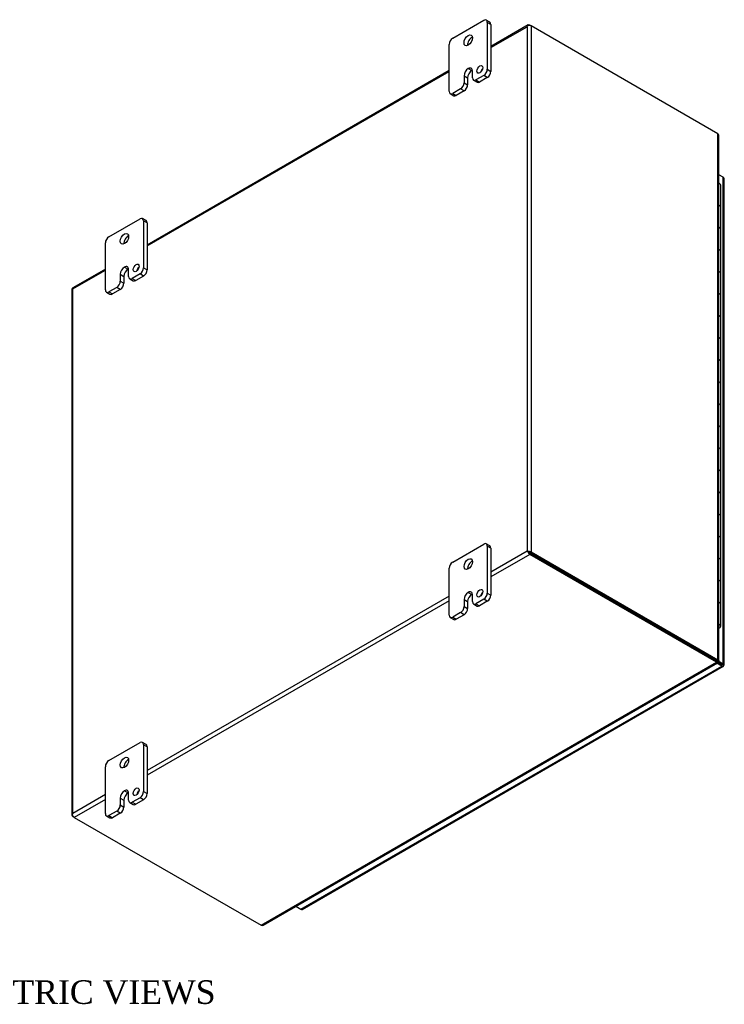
# Model space of a CAD drawing. Header units: inches. Extents: x 7 to 148, y 4 to 99.
# Tile 8 of 8: x 127 to 148, y 70 to 99. Entities that reach past the tile are written whole.
import ezdxf
from ezdxf.enums import TextEntityAlignment as Align

# ---------------------------------------------------------------- set-up
doc = ezdxf.new("R2010")
doc.units = ezdxf.units.IN
doc.header["$MEASUREMENT"] = 0
for name, color, linetype in [('COM70019', 7, 'CONTINUOUS'), ('COM71780-11', 7, 'CONTINUOUS'), ('DEFAULT', 7, 'CONTINUOUS'), ('FET07710', 7, 'CONTINUOUS'), ('HNG10620-20B', 7, 'CONTINUOUS'), ('HNG10620-20C', 7, 'CONTINUOUS'), ('HNG10620-20P', 7, 'CONTINUOUS')]:
    doc.layers.add(name, color=color, linetype=linetype)
doc.styles.add('SEACAD_TIMES_NEW_ROMAN', font='times.ttf')

msp = doc.modelspace()

# ---------------------------------------------------------------- linework, layer by layer
at = {"layer": 'COM70019', "color": 7}
for p, q in [((142.514, 98.926), (141.406, 98.286)), ((141.406, 98.256), (142.476, 98.874)), ((142.476, 98.874), (142.476, 83.339)), ((142.5, 98.908), (142.5, 98.908)), ((142.557, 98.921), (142.598, 98.898)), ((148.133, 95.702), (142.598, 98.898)), ((142.598, 98.898), (142.598, 83.315)), ((140.169, 97.571), (131.223, 92.407)), ((131.223, 92.378), (140.169, 97.542)), ((148.133, 80.12), (148.133, 95.702)), ((148.158, 80.105), (148.158, 95.647)), ((129.986, 91.693), (129.019, 91.134)), ((129.022, 91.107), (129.986, 91.663)), ((128.996, 91.095), (128.996, 75.512)), ((129.022, 75.571), (129.022, 91.107)), ((142.476, 83.339), (141.406, 82.721)), ((142.557, 83.245), (141.406, 82.58)), ((142.517, 83.315), (142.476, 83.339)), ((142.5, 83.325), (142.557, 83.292)), ((142.5, 83.325), (142.557, 83.292)), ((142.557, 83.292), (148.092, 80.096)), ((148.092, 80.096), (142.557, 83.292)), ((148.092, 80.049), (142.557, 83.245)), ((142.598, 83.315), (148.133, 80.12)), ((140.169, 82.007), (131.223, 76.842)), ((140.169, 81.865), (131.223, 76.701)), ((134.597, 72.258), (148.092, 80.049)), ((134.658, 72.264), (148.118, 80.035)), ((148.078, 80.088), (148.118, 80.064)), ((148.109, 80.075), (148.09, 80.086)), ((148.109, 80.075), (148.09, 80.086)), ((148.092, 80.096), (148.133, 80.12)), ((148.092, 80.096), (148.092, 80.049)), ((148.119, 80.092), (148.1, 80.104)), ((148.119, 80.092), (148.1, 80.104)), ((148.101, 80.108), (148.133, 80.09)), ((148.118, 80.064), (148.109, 80.075)), ((148.133, 80.09), (148.119, 80.092)), ((129.986, 76.128), (129.022, 75.571)), ((129.986, 75.987), (129.063, 75.453)), ((129.005, 75.534), (129.005, 75.534)), ((129.063, 75.453), (129.022, 75.477)), ((129.063, 75.453), (134.597, 72.258))]:
    msp.add_line(p, q, dxfattribs=at)
for centre, start, end in [((148.084, 95.647), 0, 48.6182), ((134.621, 72.328), 251.3818, 300)]:
    msp.add_arc(centre, 0.0739, start, end, dxfattribs=at)
for centre, major_axis, ratio, start_param, end_param in [((142.537, 98.839), (0.061, 0.106), 0.577982, 1.230411, 1.570248), ((142.537, 98.839), (0.061, 0.106), 0.577982, 1.231508, 1.571345), ((142.557, 98.851), (0.0432, -0.0748), 0.57735, 2.356194, 3.587154), ((142.537, 98.863), (0.0864, 0), 0.57735, 0.785398, 2.016358), ((129.083, 91.095), (0.0864, 0), 0.57735, 2.696031, 3.141593), ((129.063, 91.06), (0.0432, -0.0748), 0.57735, 3.141593, 3.587154), ((129.083, 91.071), (-0.0863, 0.0499), 0.000948, 0.445015, 0.784852), ((129.083, 91.071), (-0.0864, 0.0498), 0.000948, -0.784852, -0.445015), ((142.537, 83.304), (-0.0864, 0.0498), 0.000948, -1.124689, -0.784852), ((142.537, 83.304), (-0.0863, 0.0499), 0.000948, 0.784852, 1.124689), ((142.537, 83.28), (0.0864, 0), 0.57735, 0.785398, 2.016358), ((142.557, 83.315), (0.0432, -0.0748), 0.57735, 4.266828, 5.497787), ((142.537, 83.304), (0.0288, -0.0166), 0.000948, 0.785944, 2.356741), ((142.537, 83.304), (0.0288, -0.0166), 0.000948, 3.926445, 5.497241), ((129.083, 75.512), (0.0864, 0), 0.57735, 2.696031, 3.926991), ((129.083, 75.536), (-0.061, -0.106), 0.577982, 4.712938, 5.052774), ((129.083, 75.536), (-0.061, -0.106), 0.577982, 4.71184, 5.051677), ((129.063, 75.524), (0.0432, -0.0748), 0.57735, 4.266828, 5.497787)]:
    msp.add_ellipse(centre, major_axis=major_axis, ratio=ratio, start_param=start_param, end_param=end_param, dxfattribs=at)
for points, knots in [([(148.092, 80.096), (148.092, 80.09), (148.091, 80.086), (148.087, 80.084), (148.083, 80.085), (148.078, 80.088)], [0, 0, 0, 0, 0.5, 0.5, 1, 1, 1, 1]), ([(148.092, 80.096), (148.095, 80.098), (148.097, 80.1), (148.1, 80.102), (148.101, 80.104), (148.101, 80.106), (148.1, 80.107), (148.097, 80.11), (148.095, 80.111), (148.092, 80.113)], [0, 0, 0, 0, 0.25, 0.25, 0.5, 0.5, 0.75, 0.75, 1, 1, 1, 1]), ([(148.092, 80.049), (148.097, 80.043), (148.102, 80.038), (148.111, 80.034), (148.115, 80.033), (148.121, 80.036), (148.122, 80.04), (148.123, 80.05), (148.121, 80.057), (148.118, 80.064)], [0, 0, 0, 0, 0.25, 0.25, 0.5, 0.5, 0.75, 0.75, 1, 1, 1, 1]), ([(148.133, 80.12), (148.141, 80.119), (148.147, 80.116), (148.156, 80.111), (148.158, 80.108), (148.158, 80.102), (148.156, 80.098), (148.147, 80.093), (148.141, 80.091), (148.133, 80.09)], [0, 0, 0, 0, 0.25, 0.25, 0.5, 0.5, 0.75, 0.75, 1, 1, 1, 1])]:
    msp.add_open_spline(points, degree=3, knots=knots, dxfattribs=at)
at = {"layer": 'COM71780-11', "color": 7}
for p, q in [((148.287, 94.415), (148.158, 94.49)), ((148.287, 80.005), (148.287, 94.415)), ((148.313, 79.97), (148.313, 94.38)), ((147.858, 80.232), (147.858, 80.231)), ((147.88, 80.219), (147.88, 80.219)), ((135.777, 72.735), (148.247, 79.934)), ((135.82, 72.731), (148.29, 79.93)), ((148.247, 79.934), (148.095, 80.022)), ((148.12, 80.054), (148.247, 79.981)), ((148.247, 79.981), (148.12, 80.054)), ((148.138, 80.091), (148.287, 80.005)), ((148.247, 79.981), (148.247, 79.981)), ((148.247, 79.981), (148.247, 79.981)), ((148.247, 79.981), (148.287, 79.958)), ((148.304, 79.948), (148.247, 79.981)), ((148.304, 79.948), (148.247, 79.981)), ((135.625, 72.822), (135.777, 72.735))]:
    msp.add_line(p, q, dxfattribs=at)
for centre, major_axis, ratio, start_param, end_param in [((148.226, 94.38), (-0.0864, 0), 0.57735, 3.141593, 3.926991), ((148.226, 79.993), (-0.0288, 0.0166), 0.000948, 2.356741, 3.927537), ((148.226, 79.993), (-0.0288, 0.0166), 0.000948, 2.355648, 3.926445), ((148.247, 80.005), (-0.0432, 0.0748), 0.57735, 2.356194, 3.587154), ((148.226, 79.97), (-0.0864, 0), 0.57735, 2.696031, 3.926991), ((148.226, 79.993), (0.0864, -0.0498), 0.000948, -0.784852, -0.445015), ((148.226, 79.993), (0.0863, -0.0499), 0.000948, 0.445015, 0.784852), ((135.777, 72.805), (-0.0432, 0.0748), 0.57735, 2.356194, 3.141593)]:
    msp.add_ellipse(centre, major_axis=major_axis, ratio=ratio, start_param=start_param, end_param=end_param, dxfattribs=at)
at = {"layer": 'FET07710', "color": 7}
for p, q in [((140.275, 98.531), (141.194, 99.062)), ((141.375, 99.008), (141.269, 99.069)), ((141.3, 99), (141.3, 97.612)), ((141.406, 98.939), (141.3, 99)), ((141.406, 98.939), (141.406, 97.551)), ((140.169, 96.959), (140.169, 98.347)), ((140.611, 97.419), (140.611, 97.215)), ((140.611, 97.419), (140.717, 97.358)), ((140.735, 97.633), (140.734, 97.632)), ((140.734, 97.632), (140.84, 97.571)), ((140.735, 97.633), (140.84, 97.571)), ((140.84, 97.571), (140.84, 97.571)), ((140.858, 97.357), (140.858, 97.561)), ((141.194, 97.429), (140.964, 97.296)), ((141.3, 97.368), (141.194, 97.429)), ((141.3, 97.612), (141.406, 97.551)), ((140.611, 97.215), (140.717, 97.154)), ((140.717, 97.358), (140.717, 97.154)), ((140.889, 97.289), (140.995, 97.227)), ((140.964, 97.296), (141.07, 97.235)), ((141.3, 97.368), (141.07, 97.235)), ((140.2, 96.891), (140.305, 96.83)), ((140.505, 97.031), (140.275, 96.898)), ((140.275, 96.898), (140.38, 96.837)), ((140.611, 96.97), (140.38, 96.837)), ((140.611, 96.97), (140.505, 97.031)), ((130.092, 92.652), (131.012, 93.183)), ((131.192, 93.129), (131.087, 93.19)), ((131.118, 93.122), (131.118, 91.734)), ((131.223, 93.061), (131.118, 93.122)), ((131.223, 93.061), (131.223, 91.673)), ((129.986, 91.08), (129.986, 92.469)), ((130.552, 91.754), (130.552, 91.754)), ((130.552, 91.754), (130.658, 91.693)), ((130.552, 91.754), (130.658, 91.693)), ((130.658, 91.693), (130.658, 91.693)), ((130.676, 91.478), (130.676, 91.683)), ((131.118, 91.734), (131.223, 91.673)), ((130.429, 91.54), (130.429, 91.336)), ((130.429, 91.54), (130.534, 91.479)), ((130.429, 91.336), (130.534, 91.275)), ((130.534, 91.479), (130.534, 91.275)), ((130.707, 91.41), (130.812, 91.349)), ((131.012, 91.55), (130.782, 91.417)), ((130.782, 91.417), (130.887, 91.356)), ((131.117, 91.489), (130.887, 91.356)), ((131.117, 91.489), (131.012, 91.55)), ((130.017, 91.012), (130.123, 90.951)), ((130.323, 91.152), (130.092, 91.019)), ((130.092, 91.019), (130.198, 90.958)), ((130.428, 91.091), (130.198, 90.958)), ((130.428, 91.091), (130.323, 91.152)), ((140.275, 83.018), (141.194, 83.548)), ((141.375, 83.495), (141.269, 83.556)), ((141.3, 83.487), (141.3, 82.099)), ((141.406, 83.426), (141.3, 83.487)), ((141.406, 83.426), (141.406, 82.038)), ((140.169, 81.446), (140.169, 82.834)), ((140.735, 82.119), (140.734, 82.119)), ((140.734, 82.119), (140.84, 82.058)), ((140.735, 82.119), (140.84, 82.058)), ((140.84, 82.058), (140.84, 82.058)), ((140.858, 81.844), (140.858, 82.048)), ((141.3, 82.099), (141.406, 82.038)), ((140.611, 81.905), (140.611, 81.701)), ((140.611, 81.905), (140.717, 81.844)), ((140.611, 81.701), (140.717, 81.64)), ((140.717, 81.844), (140.717, 81.64)), ((140.889, 81.775), (140.995, 81.714)), ((141.194, 81.915), (140.964, 81.783)), ((140.964, 81.783), (141.07, 81.721)), ((141.3, 81.854), (141.07, 81.721)), ((141.3, 81.854), (141.194, 81.915)), ((140.2, 81.377), (140.305, 81.316)), ((140.505, 81.518), (140.275, 81.385)), ((140.275, 81.385), (140.38, 81.324)), ((140.611, 81.456), (140.38, 81.324)), ((140.611, 81.456), (140.505, 81.518)), ((130.092, 77.139), (131.012, 77.67)), ((131.192, 77.616), (131.087, 77.677)), ((131.118, 77.608), (131.118, 76.22)), ((131.223, 77.547), (131.118, 77.608)), ((131.223, 77.547), (131.223, 76.159)), ((129.986, 75.567), (129.986, 76.955)), ((130.552, 76.24), (130.552, 76.24)), ((130.552, 76.24), (130.658, 76.179)), ((130.552, 76.24), (130.658, 76.179)), ((130.658, 76.179), (130.658, 76.179)), ((130.676, 75.965), (130.676, 76.169)), ((131.118, 76.22), (131.223, 76.159)), ((130.429, 76.027), (130.429, 75.822)), ((130.429, 76.027), (130.534, 75.965)), ((130.534, 75.965), (130.534, 75.761)), ((130.707, 75.896), (130.812, 75.835)), ((131.012, 76.037), (130.782, 75.904)), ((130.782, 75.904), (130.887, 75.843)), ((131.117, 75.975), (130.887, 75.843)), ((131.117, 75.975), (131.012, 76.037)), ((130.323, 75.639), (130.092, 75.506)), ((130.428, 75.578), (130.198, 75.445)), ((130.428, 75.578), (130.323, 75.639)), ((130.429, 75.822), (130.534, 75.761)), ((130.017, 75.498), (130.123, 75.437)), ((130.092, 75.506), (130.198, 75.445))]:
    msp.add_line(p, q, dxfattribs=at)
for centre, major_axis, start_param, end_param in [((141.194, 98.939), (-0.075, -0.13), 2.356194, 3.926991), ((141.3, 98.878), (-0.075, -0.13), 2.356194, 3.141593), ((140.275, 98.409), (0.075, 0.13), 0.785398, 2.356194), ((140.84, 98.409), (0.088, 0.152), 0.649107, 2.492486), ((140.734, 97.49), (0.087, 0.151), 0.785398, 2.356194), ((140.84, 97.429), (0.087, 0.151), 0.785398, 2.356194), ((140.735, 97.49), (-0.087, -0.151), 2.356194, 3.926991), ((140.84, 97.429), (-0.087, -0.151), 3.793313, 3.926991), ((141.185, 97.546), (0.062, 0.108), 1.008936, 2.132657), ((141.194, 97.551), (-0.075, -0.13), 0.785398, 2.356194), ((141.3, 97.49), (0.075, 0.13), 3.926991, 5.497787), ((140.505, 97.153), (-0.075, -0.13), 0.785398, 2.356194), ((140.611, 97.092), (0.075, 0.13), 3.926991, 5.497787), ((140.964, 97.418), (0.075, 0.13), 2.356194, 3.926991), ((141.07, 97.357), (0.075, 0.13), 3.141593, 3.926991), ((140.275, 97.02), (0.075, 0.13), 2.356194, 3.926991), ((140.38, 96.959), (0.075, 0.13), 3.141593, 3.926991), ((131.012, 93.06), (-0.075, -0.13), 2.356194, 3.926991), ((131.117, 92.999), (-0.075, -0.13), 2.356194, 3.141593), ((130.092, 92.53), (0.075, 0.13), 0.785398, 2.356194), ((130.658, 92.53), (0.088, 0.152), 0.649107, 2.492486), ((130.552, 91.611), (0.087, 0.151), 0.785398, 2.356194), ((130.658, 91.55), (0.087, 0.151), 0.785398, 2.356194), ((130.552, 91.611), (-0.087, -0.151), 2.356194, 3.926991), ((130.658, 91.55), (-0.087, -0.151), 3.793313, 3.926991), ((131.002, 91.667), (0.062, 0.108), 1.008936, 2.132657), ((131.012, 91.672), (-0.075, -0.13), 0.785398, 2.356194), ((131.117, 91.611), (0.075, 0.13), 3.926991, 5.497787), ((130.323, 91.275), (-0.075, -0.13), 0.785398, 2.356194), ((130.782, 91.54), (0.075, 0.13), 2.356194, 3.926991), ((130.887, 91.479), (0.075, 0.13), 3.141593, 3.926991), ((130.092, 91.142), (0.075, 0.13), 2.356194, 3.926991), ((130.428, 91.214), (0.075, 0.13), 3.926991, 5.497787), ((130.198, 91.081), (0.075, 0.13), 3.141593, 3.926991), ((141.194, 83.426), (-0.075, -0.13), 2.356194, 3.926991), ((141.3, 83.365), (-0.075, -0.13), 2.356194, 3.141593), ((140.275, 82.895), (0.075, 0.13), 0.785398, 2.356194), ((140.84, 82.895), (0.087, 0.152), 0.649107, 2.492486), ((140.734, 81.977), (0.087, 0.151), 0.785398, 2.356194), ((140.84, 81.915), (0.087, 0.151), 0.785398, 2.356194), ((140.735, 81.977), (-0.087, -0.151), 2.356194, 3.926991), ((140.84, 81.916), (-0.087, -0.151), 3.793313, 3.926991), ((141.185, 82.033), (0.063, 0.108), 1.008936, 2.132657), ((141.194, 82.038), (-0.075, -0.13), 0.785398, 2.356194), ((141.3, 81.977), (0.075, 0.13), 3.926991, 5.497787), ((140.505, 81.64), (-0.075, -0.13), 0.785398, 2.356194), ((140.964, 81.905), (0.075, 0.13), 2.356194, 3.926991), ((141.07, 81.844), (0.075, 0.13), 3.141593, 3.926991), ((140.275, 81.507), (0.075, 0.13), 2.356194, 3.926991), ((140.611, 81.579), (0.075, 0.13), 3.926991, 5.497787), ((140.38, 81.446), (0.075, 0.13), 3.141593, 3.926991), ((131.012, 77.547), (-0.075, -0.13), 2.356194, 3.926991), ((131.117, 77.486), (-0.075, -0.13), 2.356194, 3.141593), ((130.092, 77.016), (0.075, 0.13), 0.785398, 2.356194), ((130.658, 77.016), (0.087, 0.152), 0.649107, 2.492486), ((130.552, 76.098), (0.087, 0.151), 0.785398, 2.356194), ((130.658, 76.037), (0.087, 0.151), 0.785398, 2.356194), ((130.552, 76.098), (-0.087, -0.151), 2.356194, 3.926991), ((130.658, 76.037), (-0.087, -0.151), 3.793313, 3.926991), ((131.002, 76.154), (0.062, 0.108), 1.008936, 2.132657), ((131.012, 76.159), (-0.075, -0.13), 0.785398, 2.356194), ((131.117, 76.098), (0.075, 0.13), 3.926991, 5.497787), ((130.782, 76.026), (0.075, 0.13), 2.356194, 3.926991), ((130.887, 75.965), (0.075, 0.13), 3.141593, 3.926991), ((130.092, 75.628), (0.075, 0.13), 2.356194, 3.926991), ((130.323, 75.761), (-0.075, -0.13), 0.785398, 2.356194), ((130.428, 75.7), (0.075, 0.13), 3.926991, 5.497787), ((130.198, 75.567), (0.075, 0.13), 3.141593, 3.926991)]:
    msp.add_ellipse(centre, major_axis=major_axis, ratio=0.57735, start_param=start_param, end_param=end_param, dxfattribs=at)
for centre, major_axis in [((140.734, 98.47), (0.088, 0.152)), ((141.079, 97.607), (0.063, 0.108)), ((130.552, 92.591), (0.087, 0.152)), ((130.897, 91.729), (0.062, 0.108)), ((140.734, 82.956), (0.087, 0.152)), ((141.079, 82.094), (0.063, 0.108)), ((130.552, 77.078), (0.087, 0.152)), ((130.897, 76.215), (0.063, 0.108))]:
    msp.add_ellipse(centre, major_axis=major_axis, ratio=0.57735, dxfattribs=at)
at = {"layer": 'HNG10620-20B', "color": 7}
for p, q in [((148.216, 92.873), (148.216, 93.526)), ((148.216, 91.566), (148.216, 92.22)), ((148.216, 90.26), (148.216, 90.913)), ((148.216, 88.954), (148.216, 89.607)), ((148.216, 87.647), (148.216, 88.3)), ((148.216, 86.341), (148.216, 86.994)), ((148.216, 85.034), (148.216, 85.688)), ((148.216, 83.728), (148.216, 84.381)), ((148.216, 82.422), (148.216, 83.075)), ((148.216, 81.115), (148.216, 81.768))]:
    msp.add_line(p, q, dxfattribs=at)
for centre, major_axis, start_param, end_param in [((148.093, 93.526), (-0.123, 0), 3.141593, 4.157881), ((148.093, 92.873), (-0.123, 0), 3.141593, 4.157881), ((148.093, 92.22), (-0.123, 0), 3.141593, 4.157881), ((148.093, 91.566), (-0.123, 0), 3.141593, 4.157881), ((148.093, 90.913), (-0.123, 0), 3.141593, 4.157881), ((148.093, 90.26), (-0.123, 0), 3.141593, 4.157881), ((148.093, 89.607), (-0.123, 0), 3.141593, 4.157881), ((148.093, 88.954), (-0.123, 0), 3.141593, 4.157881), ((148.093, 88.3), (-0.123, 0), 3.141593, 4.157881), ((148.093, 87.647), (-0.123, 0), 3.141593, 4.157881), ((148.093, 86.994), (-0.123, 0), 3.141593, 4.157881), ((148.093, 86.341), (-0.123, 0), 3.141593, 4.157881), ((148.093, 85.688), (-0.123, 0), 3.141593, 4.157881), ((148.093, 85.034), (-0.123, 0), 3.141593, 4.157881), ((148.093, 84.381), (-0.123, 0), 3.141593, 4.157881), ((148.093, 83.728), (-0.123, 0), 3.141593, 4.157881), ((148.093, 83.075), (-0.123, 0), 3.141593, 4.157881), ((148.093, 82.422), (-0.123, 0), 3.141593, 4.157881), ((148.093, 81.768), (-0.123, 0), 3.141593, 4.157881), ((148.093, 81.115), (-0.123, 0), 2.125304, 4.157881), ((148.093, 81.115), (-0.075, 0), 2.612966, 3.670219)]:
    msp.add_ellipse(centre, major_axis=major_axis, ratio=0.57735, start_param=start_param, end_param=end_param, dxfattribs=at)
at = {"layer": 'HNG10620-20C', "color": 7}
for p, q in [((148.216, 93.526), (148.216, 94.179)), ((148.216, 92.22), (148.216, 92.873)), ((148.216, 90.913), (148.216, 91.566)), ((148.216, 89.607), (148.216, 90.26)), ((148.216, 88.3), (148.216, 88.954)), ((148.216, 86.994), (148.216, 87.647)), ((148.216, 85.688), (148.216, 86.341)), ((148.216, 84.381), (148.216, 85.034)), ((148.216, 83.075), (148.216, 83.728)), ((148.216, 81.768), (148.216, 82.422))]:
    msp.add_line(p, q, dxfattribs=at)
for centre in [(148.093, 94.179), (148.093, 93.526), (148.093, 92.873), (148.093, 92.22), (148.093, 91.566), (148.093, 90.913), (148.093, 90.26), (148.093, 89.607), (148.093, 88.954), (148.093, 88.3), (148.093, 87.647), (148.093, 86.994), (148.093, 86.341), (148.093, 85.688), (148.093, 85.034), (148.093, 84.381), (148.093, 83.728), (148.093, 83.075), (148.093, 82.422), (148.093, 81.768)]:
    msp.add_ellipse(centre, major_axis=(0.123, 0), ratio=0.57735, start_param=0, end_param=1.016289, dxfattribs=at)
at = {"layer": 'HNG10620-20P', "color": 7}
msp.add_ellipse((148.093, 81.115), major_axis=(-0.075, 0), ratio=0.57735, start_param=2.612966, end_param=3.670219, dxfattribs=at)

# ---------------------------------------------------------------- texts
at = {"layer": 'DEFAULT', "color": 7, "style": 'SEACAD_TIMES_NEW_ROMAN'}
msp.add_text('ISOMETRIC VIEWS', height=0.7, dxfattribs=at).set_placement((123.94, 70.63), align=Align.TOP_LEFT)

doc.saveas('drawing.dxf')
